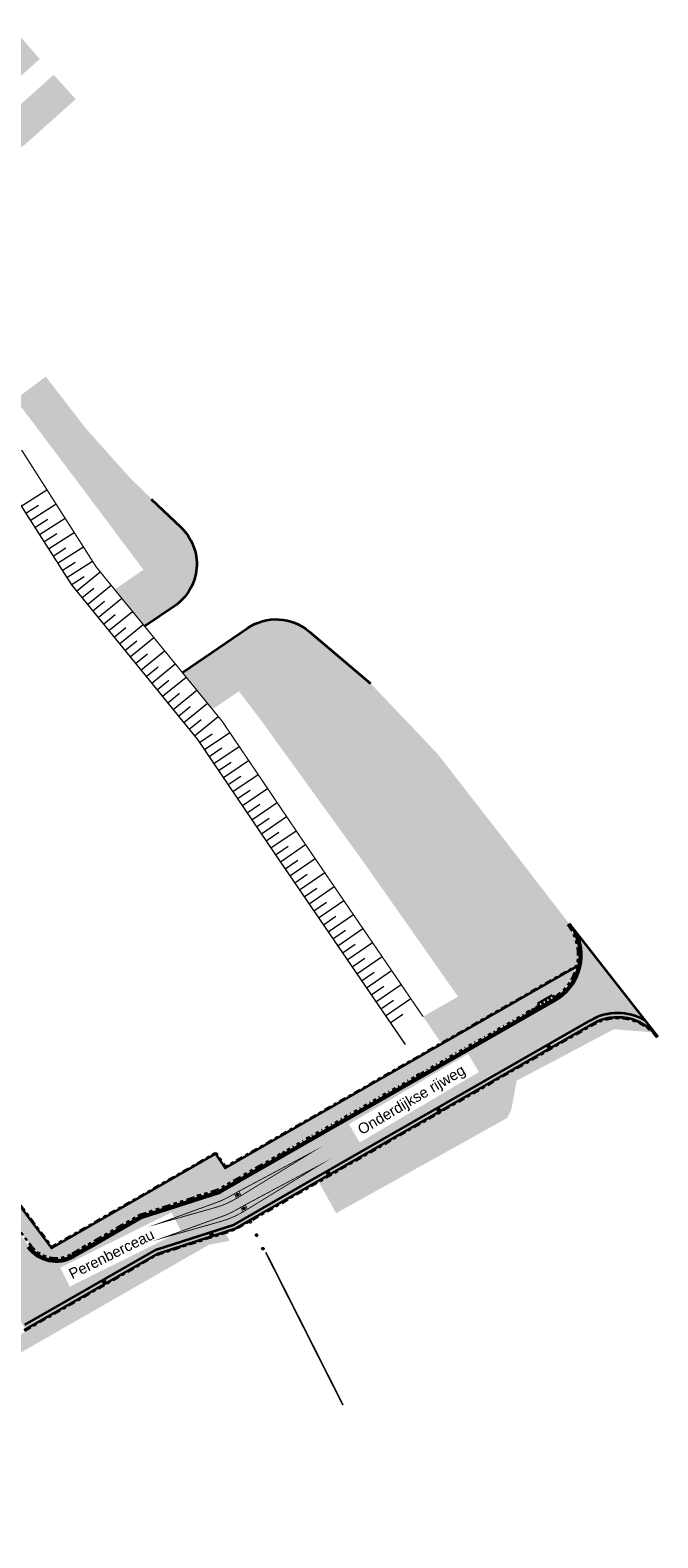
# Model space of a CAD drawing. Header units: metres. Extents: x 104013 to 108981, y 427946 to 428479.
# Tile 35 of 256: x 104659 to 104734, y 428301 to 428479. Entities that reach past the tile are written whole.
import ezdxf

# ---------------------------------------------------------------- set-up
doc = ezdxf.new("R2010")
doc.units = ezdxf.units.M
for name, pattern in [('DASHED2', [0.375, 0.25, -0.125]), ('VH-GELEIDEBAND', [6, 2, -2, 0, -2]), ('VH-OPSLUITBAND', [10, 4, -2, 2, -2]), ('VH-TROTTOIRBAND', [15, 5, -2, 2, -2, 2, -2]), ('VW-1-1_STREEP', [2, 1, -1]), ('VW-30-270_STREEP', [3, 0.3, -2.7])]:
    doc.linetypes.add(name, pattern=pattern)
for name, color, linetype, true_color in [('_ERFTOEGANGSWEG', 2, 'Continuous', 0xffff00), ('_GEBIEDSONTSLUITINGSWEG', 1, 'Continuous', 0xff0000), ('N-WE-VH-VERHARDING-AP_GROEN1', 7, 'Continuous', 0xdbffb8), ('N-WE-VH-VERHARDING-AP_RIJBAAN-ELEMENT', 7, 'Continuous', 0x7f4f3f), ('N-WE-VH-VERHARDING-AP_VOETPAD (TEGELS)', 7, 'Continuous', 0xdbdbdb)]:
    doc.layers.add(name, color=color, linetype=linetype, true_color=true_color)
for name, color, linetype, lineweight in [('B-WE-OG-BEBOUWING_STRAATNAAM-T35', 50, 'Continuous', 35), ('N-WE-FC-DAMWAND_HOUT-GD', 40, 'Continuous', 15), ('N-WE-GW-TALUDARCERING_KORT-G', 252, 'Continuous', 18), ('N-WE-GW-TALUDARCERING_LANG-G', 252, 'Continuous', 18), ('N-WE-GW-WATERGANG-G', 90, 'Continuous', 18), ('N-WE-RI-HWA_KOLK_TROTTOIRKOLK-S', 150, 'Continuous', 25), ('N-WE-VH-GOOT-G', 170, 'Continuous', 35), ('N-WE-VH-KANTOPSLUITING_GELEIDEBAND-G', 20, 'VH-GELEIDEBAND', 35), ('N-WE-VH-KANTOPSLUITING_INRITBAND-G', 210, 'Continuous', 35), ('N-WE-VH-KANTOPSLUITING_OPSLUITBAND-G', 150, 'VH-OPSLUITBAND', 35), ('N-WE-VH-KANTOPSLUITING_TROTTOIRBAND-G', 210, 'VH-TROTTOIRBAND', 35), ('N-WE-VH-VERHARDING-G', 7, 'Continuous', 35), ('N-WE-VW-MARKERING_LANGS_STREEP_11_010-G', 7, 'VW-1-1_STREEP', 13), ('N-WE-VW-MARKERING_PUNTSTUK-V', 7, 'Continuous', 18)]:
    doc.layers.add(name, color=color, linetype=linetype, lineweight=lineweight)
doc.layers.add('N-WE-RI-HWA_KOLK_STRAATKOLK-S', color=10, linetype='Continuous')
doc.styles.add('NLCS-ISO-M500-T25', font='NLCS-ISO.ttf', dxfattribs={"height": 1.25})

# ---------------------------------------------------------------- blocks, each defined once
blk = doc.blocks.new('Trottoirkolk')
h = blk.add_hatch(color=256)
h.paths.add_polyline_path([(-0.02059036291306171, 0.1806648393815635), (0.003681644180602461, 0.1887333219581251), (0.2107676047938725, 0.02402117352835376), (0.02402117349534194, -0.2107676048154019)])
h.paths.add_polyline_path([(-0.02402117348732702, 0.2107676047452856), (0.003681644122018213, 0.1887333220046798), (-0.02059036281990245, 0.1806648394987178)])
blk.add_lwpolyline([(0.02402117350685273, -0.2107676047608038), (-0.2107676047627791, -0.02402117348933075), (-0.02402117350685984, 0.2107676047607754), (0.2107676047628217, 0.02402117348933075)], close=True)
blk.add_lwpolyline([(0.02402117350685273, -0.2107676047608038), (-0.02402117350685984, 0.2107676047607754)])
blk = doc.blocks.new('Straatkolk')
h = blk.add_hatch(color=256)
h.paths.add_polyline_path([(0.1806648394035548, 0.02059036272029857), (0.1830647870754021, 0.04605545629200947), (-0.02402117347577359, 0.2107676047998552), (-0.210767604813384, -0.02402117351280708)])
h.paths.add_polyline_path([(0.210767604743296, 0.02402117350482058), (0.1830647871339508, 0.04605545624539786), (0.1806648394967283, 0.02059036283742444)])
blk.add_lwpolyline([(-0.2107676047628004, -0.02402117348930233), (0.02402117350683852, -0.2107676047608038), (0.2107676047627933, 0.02402117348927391), (-0.02402117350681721, 0.2107676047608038)], close=True)
blk.add_lwpolyline([(-0.2107676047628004, -0.02402117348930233), (0.2107676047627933, 0.02402117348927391)])
blk = doc.blocks.new('*U2911')
at = {"layer": 'N-WE-VH-KANTOPSLUITING_INRITBAND-G', "flags": 128}
blk.add_lwpolyline([(0.001496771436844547, 2.734610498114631e-12), (-0.0009974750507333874, 0.4999253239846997)], dxfattribs=at)
blk = doc.blocks.new('*U2912')
at = {"layer": 'N-WE-VH-VERHARDING-G', "color": 0, "linetype": 'ByBlock', "lineweight": -2, "transparency": 16777216, "rotation": 209.8280889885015}
for p in [(104720.2089680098, 428364.3204436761), (104720.6427288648, 428364.5691433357), (104721.0764897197, 428364.8178429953), (104719.3414462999, 428363.8230443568), (104719.7752071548, 428364.0717440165)]:
    blk.add_blockref('*U2911', p, dxfattribs=at)

msp = doc.modelspace()

# ---------------------------------------------------------------- hatches: boundary and pattern name
at = {"layer": '_ERFTOEGANGSWEG'}
h = msp.add_hatch(color=256, dxfattribs=at)
h.dxf.hatch_style = 1
edge = h.paths.add_edge_path()
edge.add_arc((104728.7831259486, 428356.1937474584), 6.015114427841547, 119.3070607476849, 120.3491172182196)
edge.add_line((104725.7438835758, 428361.3845669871), (104725.8387880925, 428361.4389811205))
h = msp.add_hatch(color=256, dxfattribs=at)
h.dxf.hatch_style = 1
edge = h.paths.add_edge_path()
edge.add_line((104685.3754715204, 428338.2390705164), (104683.3405403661, 428342.6053320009))
edge.add_line((104683.3405403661, 428342.6053320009), (104681.8165428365, 428341.7315379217))
edge.add_line((104681.8165428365, 428341.7315379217), (104672.6158925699, 428338.7617019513))
edge.add_line((104672.6158925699, 428338.7617019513), (104666.3301864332, 428335.1577506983))
edge.add_line((104666.3301864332, 428335.1577506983), (104664.5285121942, 428334.1247488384))
edge.add_arc((104662.5389149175, 428337.5948356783), 3.999999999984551, 216.9927478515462, 299.82808898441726, ccw=False)
edge.add_line((104659.3440682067, 428335.1879799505), (104651.9459800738, 428345.0081603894))
edge.add_line((104651.9459800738, 428345.0081603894), (104650.8816889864, 428346.4208943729))
edge.add_line((104650.8816889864, 428346.4208943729), (104648.0741606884, 428350.1475915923))
edge.add_arc((104651.2690073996, 428352.5544473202), 4.000000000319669, 175.2963215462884, 216.9927478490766, ccw=False)
edge.add_arc((104635.3727250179, 428353.8623870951), 11.95000000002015, 292.3946553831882, 355.29632154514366, ccw=False)
edge.add_arc((104645.3213599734, 428272.9472801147), 70.07441275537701, 91.76495413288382, 94.41626500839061, ccw=False)
edge.add_arc((104643.3479071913, 428336.9912950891), 6.000000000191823, 35.45031722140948, 91.76495413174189, ccw=False)
edge.add_line((104648.2356197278, 428340.4712758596), (104648.5215546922, 428340.0696736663))
edge.add_line((104648.5215546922, 428340.0696736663), (104658.9648718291, 428325.4017960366))
edge.add_line((104658.9648718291, 428325.4017960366), (104674.5679939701, 428334.3479494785))
edge.add_line((104674.5679939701, 428334.3479494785), (104683.7686442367, 428337.3177854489))
edge.add_line((104683.7686442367, 428337.3177854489), (104685.3754715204, 428338.2390705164))
at = {"layer": '_GEBIEDSONTSLUITINGSWEG'}
h = msp.add_hatch(color=256, dxfattribs=at)
h.dxf.hatch_style = 1
h.paths.add_polyline_path([(104387.8218039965, 428306.5611132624), (104394.0898841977, 428311.0651109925), (104397.4196962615, 428313.312106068), (104399.9446907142, 428314.9533676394), (104403.9162417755, 428317.4295854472), (104409.1364838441, 428320.4964931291), (104412.0815468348, 428322.1363460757), (104417.7432308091, 428325.1134497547), (104419.4844072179, 428325.9840085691), (104420.711413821, 428326.5850774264), (104422.1624419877, 428327.2827976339), (104424.0546477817, 428328.1716000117), (104426.2725626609, 428329.1834769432), (104427.7049234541, 428329.8200352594), (104429.1019004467, 428330.4282269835), (104432.6428661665, 428331.9147234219), (104435.1122924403, 428332.9053732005), (104439.0316314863, 428334.4016642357), (104443.0790943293, 428335.8509925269), (104448.2249822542, 428337.5563666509), (104452.348061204, 428338.814378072), (104455.2978117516, 428339.6563481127), (104459.1140615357, 428340.6383968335), (104464.5945282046, 428341.9729853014), (104469.492769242, 428343.1657917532), (104475.3163562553, 428344.5839359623), (104480.3285592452, 428345.8676811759), (104486.0945802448, 428347.5300370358), (104491.0058683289, 428349.0988125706), (104497.1245408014, 428351.2557158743), (104503.2812745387, 428353.6602713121), (104508.8069386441, 428356.0262281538), (104511.6886479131, 428357.340868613), (104516.7260773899, 428359.7765826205), (104522.135197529, 428362.5943310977), (104526.3703800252, 428364.9533532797), (104529.5879851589, 428366.8390899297), (104532.9582303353, 428368.9041649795), (104537.5151835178, 428371.8487726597), (104543.1787156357, 428375.7662037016), (104546.0392938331, 428377.8596636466), (104550.0766772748, 428380.9532757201), (104553.9294492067, 428384.0653916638), (104556.8610387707, 428386.5442184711), (104563.9930823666, 428392.8537454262), (104570.2962057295, 428398.4516460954), (104575.8535798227, 428403.3872353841), (104580.2179187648, 428407.2632718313), (104584.2576047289, 428410.8509789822), (104593.729583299, 428419.263188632), (104601.696262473, 428426.3385187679), (104605.8544683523, 428430.0314852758), (104610.0598812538, 428433.7663770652), (104614.0758012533, 428437.3329772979), (104623.9707629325, 428446.1208447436), (104628.8370733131, 428450.442689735), (104634.1898977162, 428455.1966153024), (104637.7490327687, 428458.3575378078), (104640.293, 428460.726), (104645.4574819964, 428465.8726290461), (104652.067914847, 428472.6942659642), (104653.8413468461, 428474.5243593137), (104655.312, 428476.042), (104657.0842806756, 428478.0615405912), (104657.663, 428478.721), (104660.605, 428475.31), (104653.975, 428469.354), (104653.8463264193, 428469.216503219), (104653.7265324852, 428469.016443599), (104653.6573450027, 428468.7972609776), (104653.6428722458, 428468.5287203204), (104653.6892229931, 428468.2999422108), (104653.8091073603, 428468.0551883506), (104654.2897979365, 428467.5217258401), (104654.4824683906, 428467.386282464), (104654.7550632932, 428467.2865590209), (104655.0658169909, 428467.270773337), (104655.3437891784, 428467.3409850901), (104655.5549322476, 428467.4593424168), (104656.1520872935, 428467.9884571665), (104662.2620118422, 428473.4601875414), (104664.853, 428470.567), (104658.862, 428465.218), (104656.922, 428463.737), (104654.5730308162, 428461.9672609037), (104651.6995, 428459.9385), (104649.9077904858, 428458.6735230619), (104647.4636383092, 428456.9297768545), (104645.0300077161, 428455.0596340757), (104643.2339456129, 428453.5741565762), (104642.3683007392, 428452.82347738), (104638.9508911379, 428449.7698927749), (104633.7298219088, 428445.1365152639), (104629.3982897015, 428441.2925470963), (104623.5836981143, 428436.132455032), (104617.658811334, 428430.8744827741), (104614.3040721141, 428427.8973582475), (104609.4841390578, 428423.6199643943), (104604.8931753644, 428419.5457667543), (104601.216, 428416.2825), (104595.2927347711, 428411.0259667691), (104590.5041520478, 428406.7763944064), (104585.5232254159, 428402.3561286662), (104580.1284781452, 428397.5686225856), (104575.8985710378, 428393.8148404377), (104571.4979104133, 428389.9095250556), (104568.6373881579, 428387.370987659), (104564.0163307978, 428383.2700837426), (104561.42, 428380.966), (104560.0721228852, 428379.815521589), (104557.807012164, 428377.9265132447), (104554.236434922, 428375.0576372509), (104549.0705202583, 428371.1302612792), (104544.758133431, 428368.0422008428), (104541.1319006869, 428365.5722368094), (104537.524854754, 428363.2250153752), (104535.0371153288, 428361.6675940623), (104532.3046703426, 428360.0129624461), (104529.8477092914, 428358.5738919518), (104527.289606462, 428357.1233891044), (104524.7206978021, 428355.7146783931), (104520.0185259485, 428353.2569271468), (104513.6191899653, 428350.1535937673), (104510.0958595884, 428348.5593287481), (104507.6493597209, 428347.4986628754), (104504.8164238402, 428346.3169694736), (104502.1308318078, 428345.2420278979), (104500, 428344.42), (104495.541604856, 428342.7867205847), (104489.2559279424, 428340.6787436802), (104485.189081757, 428339.4332094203), (104482.8119476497, 428338.7473678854), (104480.6081914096, 428338.1390032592), (104476.260051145, 428337.0151967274), (104472.3623715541, 428336.0930066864), (104468.3717146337, 428335.2310628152), (104463.505, 428334.291), (104461.4683805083, 428333.7950893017), (104451.3283652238, 428330.9729196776), (104442.9028313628, 428328.1660385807), (104434.7862719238, 428325.0461369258), (104427.9736990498, 428322.0964338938), (104423.960560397, 428320.2108682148), (104418.2531688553, 428317.3317887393), (104411.5428193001, 428313.6353738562), (104408.0129814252, 428311.5487612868), (104404.2878624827, 428309.2350768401), (104399.1486678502, 428305.8458219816), (104396.045366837, 428303.6829177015), (104393.4678637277, 428301.8167076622), (104392.0767157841, 428300.7756684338)])
at = {"layer": 'N-WE-VH-VERHARDING-AP_GROEN1'}
h = msp.add_hatch(color=256, dxfattribs=at)
h.dxf.hatch_style = 1
edge = h.paths.add_edge_path()
edge.add_line((104673.0241044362, 428408.3762172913), (104669.4360498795, 428412.7073714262))
edge.add_line((104669.4360498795, 428412.7073714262), (104672.8399602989, 428415.0301128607))
edge.add_line((104672.8399602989, 428415.0301128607), (104666.8129907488, 428423.0837788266))
edge.add_line((104666.8129907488, 428423.0837788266), (104657.75, 428435.152))
edge.add_line((104657.75, 428435.152), (104661.3183541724, 428437.8317620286))
edge.add_line((104661.3183541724, 428437.8317620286), (104666.0376492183, 428431.7301144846))
edge.add_line((104666.0376492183, 428431.7301144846), (104671.2477530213, 428425.8860236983))
edge.add_line((104671.2477530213, 428425.8860236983), (104677.3008103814, 428420.014245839))
edge.add_arc((104673.1231483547, 428415.7076067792), 6.00000000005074, -55.691372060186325, 45.870934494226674, ccw=False)
edge.add_line((104676.5050510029, 428410.7515262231), (104673.0241044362, 428408.3762172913))
h = msp.add_hatch(color=256, dxfattribs=at)
h.dxf.hatch_style = 1
edge = h.paths.add_edge_path()
edge.add_line((104714.0769739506, 428362.6489585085), (104707.967, 428359.146))
edge.add_line((104707.967, 428359.146), (104705.8182459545, 428362.2940559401))
edge.add_line((104705.8182459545, 428362.2940559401), (104709.938123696, 428364.6562151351))
edge.add_line((104709.938123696, 428364.6562151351), (104698.904145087, 428380.3833608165))
edge.add_line((104698.904145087, 428380.3833608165), (104686.6642802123, 428397.3219689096))
edge.add_line((104686.6642802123, 428397.3219689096), (104684.1029461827, 428400.6943633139))
edge.add_line((104684.1029461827, 428400.6943633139), (104680.9817678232, 428398.5532513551))
edge.add_line((104680.9817678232, 428398.5532513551), (104677.4295720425, 428402.9079572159))
edge.add_line((104677.4295720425, 428402.9079572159), (104680.1515912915, 428404.7653935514))
edge.add_line((104680.1515912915, 428404.7653935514), (104685.1075698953, 428408.1472266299))
edge.add_arc((104688.4918002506, 428403.1877348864), 6.004129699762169, 51.44460643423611, 124.30862794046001, ccw=False)
edge.add_line((104692.234, 428407.883), (104699.9171077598, 428401.3210588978))
edge.add_line((104699.9171077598, 428401.3210588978), (104707.5016903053, 428393.3322654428))
edge.add_line((104707.5016903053, 428393.3322654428), (104715.0920564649, 428383.5775519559))
edge.add_line((104715.0920564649, 428383.5775519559), (104723.0398209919, 428373.2738162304))
edge.add_line((104723.0398209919, 428373.2738162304), (104722.8823499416, 428373.1505163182))
edge.add_arc((104718.3156894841, 428369.5748188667), 5.799999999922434, -12.425547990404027, 38.06096201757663, ccw=False)
edge.add_line((104723.9798327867, 428368.3268282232), (104714.0769739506, 428362.6489585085))
h = msp.add_hatch(color=256, dxfattribs=at)
h.dxf.hatch_style = 1
h.paths.add_polyline_path([(104714.471, 428349.617), (104715.7356806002, 428350.3292905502), (104716.221, 428351.314), (104716.855, 428354.722), (104728.313, 428360.805), (104732.8927610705, 428360.440494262, 0.3346497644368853), (104725.8460763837, 428361.32788902), (104693.5108301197, 428342.7882613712), (104695.5684901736, 428339.0925151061), (104704.7407529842, 428344.1992688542), (104709.854, 428347.046)])
h = msp.add_hatch(color=256, dxfattribs=at)
h.dxf.hatch_style = 1
h.paths.add_polyline_path([(104654.6429265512, 428322.2478780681), (104655.3958102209, 428320.9347622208), (104662.2264256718, 428324.8511408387), (104672.5273610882, 428330.7572503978), (104680.5835557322, 428335.3763229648), (104682.989, 428335.838), (104682.5138152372, 428336.8076644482), (104674.6086627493, 428334.2559963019), (104658.8488088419, 428325.2199796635), (104658.9126779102, 428325.1302740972)])
at = {"layer": 'N-WE-VH-VERHARDING-AP_RIJBAAN-ELEMENT'}
h = msp.add_hatch(color=256, dxfattribs=at)
h.dxf.hatch_style = 1
edge = h.paths.add_edge_path()
edge.add_line((104733.3310233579, 428360.130526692), (104723.1644048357, 428373.1147054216))
edge.add_arc((104718.3111630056, 428369.5781187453), 6.0051146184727, -60.15010505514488, 36.081049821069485, ccw=False)
edge.add_line((104721.3000853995, 428364.3696886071), (104709.0934784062, 428357.3709496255))
edge.add_line((104709.0934784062, 428357.3709496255), (104711.4809951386, 428353.2068454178))
edge.add_line((104711.4809951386, 428353.2068454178), (104725.8387880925, 428361.4389811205))
edge.add_arc((104728.7831259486, 428356.1937474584), 6.015114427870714, 40.880322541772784, 119.30706074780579, ccw=False)
h = msp.add_hatch(color=256, dxfattribs=at)
h.dxf.hatch_style = 1
edge = h.paths.add_edge_path()
edge.add_arc((104643.3479071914, 428336.9912950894), 5.999999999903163, 35.45031721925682, 91.764954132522, ccw=False)
edge.add_line((104648.2356197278, 428340.4712758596), (104658.9648718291, 428325.4017960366))
edge.add_line((104658.9648718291, 428325.4017960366), (104674.5878956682, 428334.3543734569))
edge.add_line((104674.5878956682, 428334.3543734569), (104683.7885459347, 428337.3242094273))
edge.add_line((104683.7885459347, 428337.3242094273), (104691.8115980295, 428341.9292662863))
edge.add_line((104691.8115980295, 428341.9292662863), (104711.4809951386, 428353.2068454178))
edge.add_line((104711.4809951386, 428353.2068454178), (104709.0934784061, 428357.3709496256))
edge.add_line((104709.0934784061, 428357.3709496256), (104689.424081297, 428346.0933704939))
edge.add_line((104689.424081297, 428346.0933704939), (104681.8364445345, 428341.7379619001))
edge.add_line((104681.8364445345, 428341.7379619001), (104672.6158925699, 428338.7617019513))
edge.add_line((104672.6158925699, 428338.7617019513), (104664.5285121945, 428334.1247488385))
edge.add_arc((104662.5389149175, 428337.5948356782), 3.999999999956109, 216.9927478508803, 299.82808898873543, ccw=False)
edge.add_line((104659.3440682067, 428335.1879799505), (104651.9459800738, 428345.0081603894))
edge.add_line((104651.9459800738, 428345.0081603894), (104648.0741606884, 428350.1475915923))
edge.add_arc((104651.2690073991, 428352.5544473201), 3.999999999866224, 175.2963215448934, 216.9927478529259, ccw=False)
edge.add_arc((104635.3727250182, 428353.8623870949), 11.94999999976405, 355.2963215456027, 372.9025499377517)
edge.add_arc((104632.1073083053, 428353.1143538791), 15.29999999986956, 12.90254993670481, 90.16294489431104)
edge.add_arc((104632.1073083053, 428353.114353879), 15.29999999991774, 90.16294489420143, 112.7154168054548)
edge.add_arc((104632.1073083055, 428353.1143538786), 15.30000000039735, 112.7154168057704, 153.9919368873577)
edge.add_arc((104515.721469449, 428409.8997966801), 114.2000000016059, 329.6743297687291, 333.9919368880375, ccw=False)
edge.add_arc((104515.7214694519, 428409.8997966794), 114.1999999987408, 322.47384068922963, 329.67432976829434, ccw=False)
edge.add_arc((104562.5129132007, 428373.9615052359), 55.19999999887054, 308.843003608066, 322.47384068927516, ccw=False)
edge.add_arc((104456.5180447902, 428505.5901034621), 224.1999999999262, 298.0967354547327, 308.84300360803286, ccw=False)
edge.add_line((104562.1076398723, 428307.8112435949), (104564.6743806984, 428303.0035059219))
edge.add_arc((104456.51804479, 428505.590103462), 229.6500000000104, 298.0967354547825, 308.8430036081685)
edge.add_arc((104562.512913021, 428373.9615054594), 60.65000028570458, 308.8430036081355, 310.3267849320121)
edge.add_arc((104634.1196452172, 428289.6057204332), 49.99999999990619, 123.91825888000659, 130.3267849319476, ccw=False)
edge.add_arc((104645.3213599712, 428272.9472801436), 70.07441272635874, 107.3237253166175, 123.91825888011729, ccw=False)
edge.add_arc((104645.3213599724, 428272.9472801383), 70.07441273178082, 91.76495413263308, 107.32372531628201, ccw=False)
edge = h.paths.add_edge_path(flags=16)
edge.add_arc((104591.0306519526, 428363.8679483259), 31.94899293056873, 323.4165609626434, 332.7399005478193)
edge.add_arc((104515.7214694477, 428409.8997966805), 120.1500000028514, 329.6743297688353, 333.9919368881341)
edge.add_arc((104632.1073083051, 428353.1143538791), 9.349999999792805, 112.71541680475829, 153.991936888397, ccw=False)
edge.add_arc((104632.1073083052, 428353.1143538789), 9.349999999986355, 90.16294489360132, 112.71541680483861, ccw=False)
edge.add_arc((104632.1073083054, 428353.114353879), 9.349999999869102, 13.909704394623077, 90.16294489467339, ccw=False)
edge.add_line((104641.1831268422, 428355.3620233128), (104641.1967796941, 428355.3047418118))
edge.add_arc((104635.3727250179, 428353.8623870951), 6.000000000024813, -82.99057651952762, 13.909704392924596, ccw=False)
edge.add_arc((104645.3213599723, 428272.9472801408), 75.52441272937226, 97.00942348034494, 107.3237253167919)
edge.add_arc((104645.3213599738, 428272.9472801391), 75.52441273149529, 107.323725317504, 111.328464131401)
edge.add_arc((104617.4883564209, 428344.2305857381), 0.999999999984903, 143.4165609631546, 291.32846413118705, ccw=False)
at = {"layer": 'N-WE-VH-VERHARDING-AP_VOETPAD (TEGELS)'}
h = msp.add_hatch(color=256, dxfattribs=at)
h.dxf.hatch_style = 1
edge = h.paths.add_edge_path()
edge.add_line((104723.9488779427, 428368.1938091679), (104708.0986797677, 428359.1059930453))
edge.add_line((104708.0986797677, 428359.1059930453), (104708.9939985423, 428357.5444539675))
edge.add_line((104708.9939985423, 428357.5444539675), (104719.4906370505, 428363.5628379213))
edge.add_line((104719.4906370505, 428363.5628379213), (104719.3401478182, 428363.8222998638))
edge.add_line((104719.3401478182, 428363.8222998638), (104719.7739086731, 428364.0709995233))
edge.add_line((104719.7739086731, 428364.0709995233), (104720.6414303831, 428364.5683988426))
edge.add_line((104720.6414303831, 428364.5683988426), (104721.075191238, 428364.8170985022))
edge.add_line((104721.075191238, 428364.8170985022), (104721.2256732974, 428364.5576489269))
edge.add_arc((104718.3156894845, 428369.5748188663), 5.799999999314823, 300.1139489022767, 346.225270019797)
h = msp.add_hatch(color=256, dxfattribs=at)
h.dxf.hatch_style = 1
h.paths.add_polyline_path([(104681.7551069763, 428341.9218682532), (104708.9939985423, 428357.5444539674), (104708.0986797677, 428359.1059930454), (104688.4292826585, 428347.8284139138), (104682.4928112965, 428344.4246987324), (104681.3574135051, 428346.0791286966), (104664.8238166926, 428336.5994814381), (104665.7191354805, 428335.0379423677), (104666.2307065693, 428335.3312550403), (104672.5544567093, 428338.9520322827)])
h = msp.add_hatch(color=256, dxfattribs=at)
h.dxf.hatch_style = 1
edge = h.paths.add_edge_path()
edge.add_arc((104662.5389149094, 428337.5948356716), 3.799999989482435, 216.9927478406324, 221.0512004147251, ccw=False)
edge.add_line((104659.503810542, 428335.3083227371), (104655.7160060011, 428340.3362331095))
edge.add_line((104655.7160060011, 428340.3362331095), (104657.1536870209, 428341.4193181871))
edge.add_line((104657.1536870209, 428341.4193181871), (104662.0031157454, 428334.9822138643))
edge.add_line((104662.0031157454, 428334.9822138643), (104660.9011581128, 428334.1658777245))
edge.add_arc((104662.5389149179, 428337.5948356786), 3.800000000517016, 221.0512004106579, 244.4696823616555, ccw=False)
edge = h.paths.add_edge_path()
edge.add_line((104649.2122356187, 428348.9693012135), (104652.1057224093, 428345.1285031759))
edge.add_line((104652.1057224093, 428345.1285031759), (104653.5434034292, 428346.2115882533))
edge.add_line((104653.5434034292, 428346.2115882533), (104651.1469665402, 428349.3926050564))
edge.add_arc((104632.1073083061, 428353.114353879), 19.39999999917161, 348.9396570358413, 367.9004580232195)
edge.add_line((104651.3231705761, 428355.780931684), (104649.5357261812, 428355.5659350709))
edge.add_arc((104632.1073083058, 428353.1143538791), 17.59999999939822, -13.621944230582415, 8.007017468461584, ccw=False)
h = msp.add_hatch(color=256, dxfattribs=at)
h.dxf.hatch_style = 1
edge = h.paths.add_edge_path()
edge.add_line((104664.8238166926, 428336.5994814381), (104662.0031157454, 428334.9822138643))
edge.add_line((104662.0031157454, 428334.9822138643), (104660.9011581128, 428334.1658777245))
edge.add_arc((104662.5389149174, 428337.5948356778), 3.799999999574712, 244.4696823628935, 299.8280889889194)
edge.add_line((104664.4290323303, 428334.2982531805), (104665.7191354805, 428335.0379423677))
edge.add_line((104665.7191354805, 428335.0379423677), (104664.8238166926, 428336.5994814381))
at = {"layer": 'N-WE-VW-MARKERING_PUNTSTUK-V', "linetype": 'VW-30-270_STREEP'}
h = msp.add_hatch(color=256, dxfattribs=at)
h.dxf.hatch_style = 1
h.paths.add_polyline_path([(104684.1011594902, 428341.683478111), (104683.574943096, 428341.3922116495), (104683.6914074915, 428341.1423191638), (104683.8293094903, 428340.8464289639), (104684.3478442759, 428341.1541775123), (104684.2352441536, 428341.3957785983)])
h.paths.add_polyline_path([(104684.0383258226, 428341.269048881, -1), (104683.8883258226, 428341.269048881, -1)], flags=16)
h.paths.add_polyline_path([(104684.982209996, 428339.7930471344), (104684.8480921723, 428340.0808177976), (104684.3219324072, 428339.7894298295), (104684.4383733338, 428339.5395876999), (104684.5762988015, 428339.2436471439), (104685.0944388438, 428339.5522426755)])
h.paths.add_polyline_path([(104684.7852916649, 428339.6663174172, -1), (104684.6352916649, 428339.6663174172, -1)], flags=16)

# ---------------------------------------------------------------- linework, layer by layer
at = {"layer": 'N-WE-FC-DAMWAND_HOUT-GD', "color": 251, "linetype": 'DASHED2', "ltscale": 2, "const_width": 0.15}
msp.add_lwpolyline([(104658.4696524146, 428429.1690666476), (104667.269, 428415.364), (104682.115, 428397.164), (104691.398, 428383.422), (104705.8184296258, 428362.2941612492)], dxfattribs=at)
at = {"layer": 'N-WE-GW-TALUDARCERING_KORT-G', "color": 251}
for p, q in [((104658.9573055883, 428421.7062922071), (104660.4751834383, 428422.6737873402)), ((104660.0323001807, 428420.0197612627), (104661.5501780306, 428420.9872563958)), ((104661.107294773, 428418.3332303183), (104662.625172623, 428419.3007254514)), ((104662.1822893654, 428416.6466993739), (104663.7001672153, 428417.614194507)), ((104663.2572839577, 428414.9601684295), (104664.7751618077, 428415.9276635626)), ((104664.33227855, 428413.2736374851), (104665.8592703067, 428414.2469418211)), ((104665.5939838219, 428411.7220591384), (104666.9887922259, 428412.8598242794)), ((104666.8581673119, 428410.1722720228), (104668.2529757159, 428411.3100371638)), ((104668.1223508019, 428408.6224849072), (104669.5171592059, 428409.7602500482)), ((104669.3865342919, 428407.0726977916), (104670.7813426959, 428408.2104629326)), ((104670.6507177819, 428405.5229106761), (104672.0455261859, 428406.6606758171)), ((104671.9149012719, 428403.9731235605), (104673.3097096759, 428405.1108887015)), ((104673.1790847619, 428402.4233364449), (104674.5738931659, 428403.5611015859)), ((104674.4432682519, 428400.8735493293), (104675.8380766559, 428402.0113144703)), ((104675.7074517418, 428399.3237622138), (104677.1022601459, 428400.4615273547)), ((104676.9716352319, 428397.7739750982), (104678.3664436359, 428398.9117402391)), ((104678.2358187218, 428396.2241879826), (104679.6306271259, 428397.3619531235)), ((104679.468279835, 428394.6508226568), (104680.9598474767, 428395.6584068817)), ((104680.5878178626, 428392.9935252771), (104682.0793855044, 428394.001109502)), ((104681.7073558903, 428391.3362278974), (104683.198923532, 428392.3438121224)), ((104682.8268939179, 428389.6789305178), (104684.3184615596, 428390.6865147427)), ((104683.9464319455, 428388.0216331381), (104685.4379995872, 428389.029217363)), ((104685.0659699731, 428386.3643357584), (104686.5575376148, 428387.3719199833)), ((104686.1855080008, 428384.7070383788), (104687.6770756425, 428385.7146226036)), ((104687.3050460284, 428383.0497409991), (104688.7966136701, 428384.0573252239)), ((104688.4246186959, 428381.3924671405), (104689.9113336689, 428382.4071979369)), ((104689.5520973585, 428379.740561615), (104691.0388123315, 428380.7552924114)), ((104690.6795760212, 428378.0886560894), (104692.1662909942, 428379.1033868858)), ((104691.8070546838, 428376.4367505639), (104693.2937696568, 428377.4514813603)), ((104692.9345333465, 428374.7848450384), (104694.4212483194, 428375.7995758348)), ((104694.0620120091, 428373.1329395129), (104695.5487269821, 428374.1476703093)), ((104695.1894906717, 428371.4810339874), (104696.6762056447, 428372.4957647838)), ((104696.3169693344, 428369.8291284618), (104697.8036843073, 428370.8438592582)), ((104697.444447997, 428368.1772229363), (104698.93116297, 428369.1919537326)), ((104698.5719266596, 428366.5253174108), (104700.0586416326, 428367.5400482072)), ((104699.6994053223, 428364.8734118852), (104701.1861202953, 428365.8881426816)), ((104700.8268839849, 428363.2215063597), (104702.3135989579, 428364.2362371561)), ((104701.9543626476, 428361.5696008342), (104703.4410776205, 428362.5843316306))]:
    msp.add_line(p, q, dxfattribs=at)
at = {"layer": 'N-WE-GW-TALUDARCERING_LANG-G', "color": 251}
for p, q in [((104658.4198082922, 428422.5495576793), (104661.4555639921, 428424.4845479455)), ((104659.4948028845, 428420.8630267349), (104662.5305585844, 428422.7980170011)), ((104660.5697974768, 428419.1764957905), (104663.6055531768, 428421.1114860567)), ((104661.6447920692, 428417.4899648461), (104664.6805477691, 428419.4249551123)), ((104662.7197866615, 428415.8034339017), (104665.7555423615, 428417.7384241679)), ((104663.7947812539, 428414.1169029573), (104666.8305369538, 428416.0518932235)), ((104664.9618920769, 428412.4969526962), (104667.751508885, 428414.7724829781)), ((104666.2260755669, 428410.9471655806), (104669.015692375, 428413.2226958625)), ((104667.4902590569, 428409.397378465), (104670.279875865, 428411.6729087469)), ((104668.7544425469, 428407.8475913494), (104671.544059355, 428410.1231216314)), ((104670.0186260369, 428406.2978042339), (104672.808242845, 428408.5733345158)), ((104671.2828095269, 428404.7480171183), (104674.072426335, 428407.0235474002)), ((104672.5469930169, 428403.1982300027), (104675.336609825, 428405.4737602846)), ((104673.8111765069, 428401.6484428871), (104676.600793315, 428403.9239731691)), ((104675.0753599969, 428400.0986557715), (104677.864976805, 428402.3741860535)), ((104676.3395434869, 428398.5488686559), (104679.129160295, 428400.8243989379)), ((104677.6037269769, 428396.9990815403), (104680.393343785, 428399.2746118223)), ((104678.8679104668, 428395.4492944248), (104681.6575272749, 428397.7248247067)), ((104680.0280488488, 428393.822173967), (104683.0111841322, 428395.8373424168)), ((104681.1475868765, 428392.1648765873), (104684.1307221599, 428394.1800450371)), ((104682.2671249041, 428390.5075792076), (104685.2502601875, 428392.5227476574)), ((104683.3866629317, 428388.8502818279), (104686.3697982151, 428390.8654502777)), ((104684.5062009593, 428387.1929844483), (104687.4893362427, 428389.2081528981)), ((104685.6257389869, 428385.5356870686), (104688.6088742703, 428387.5508555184)), ((104686.7452770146, 428383.8783896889), (104689.728412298, 428385.8935581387)), ((104687.8648150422, 428382.2210923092), (104690.8479503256, 428384.236260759)), ((104688.9883580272, 428380.5665143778), (104691.9617879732, 428382.5959759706)), ((104690.1158366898, 428378.9146088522), (104693.0892666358, 428380.944070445)), ((104691.2433153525, 428377.2627033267), (104694.2167452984, 428379.2921649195)), ((104692.3707940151, 428375.6107978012), (104695.3442239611, 428377.640259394)), ((104693.4982726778, 428373.9588922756), (104696.4717026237, 428375.9883538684)), ((104694.6257513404, 428372.3069867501), (104697.5991812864, 428374.3364483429)), ((104695.753230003, 428370.6550812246), (104698.726659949, 428372.6845428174)), ((104696.8807086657, 428369.003175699), (104699.8541386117, 428371.0326372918)), ((104698.0081873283, 428367.3512701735), (104700.9816172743, 428369.3807317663)), ((104699.135665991, 428365.699364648), (104702.1090959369, 428367.7288262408)), ((104700.2631446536, 428364.0474591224), (104703.2365745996, 428366.0769207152)), ((104701.3906233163, 428362.3955535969), (104704.3640532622, 428364.4250151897))]:
    msp.add_line(p, q, dxfattribs=at)
at = {"layer": 'N-WE-GW-WATERGANG-G', "color": 251, "flags": 128}
msp.add_lwpolyline([(104657.5574163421, 428423.9025418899), (104664.3463600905, 428413.251545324), (104679.2227525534, 428395.0142866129), (104688.4197002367, 428381.3996733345), (104703.7036014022, 428359.0067344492)], dxfattribs=at)
at = {"layer": 'N-WE-VH-GOOT-G', "ltscale": 0.2, "flags": 128}
for points in [[(104664.627992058, 428333.9512444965), (104666.429666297, 428334.9842463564), (104672.6972301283, 428338.5777955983), (104681.8978803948, 428341.5476315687), (104689.5235611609, 428345.9198661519), (104721.4246692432, 428364.2105777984)], [(104658.8478146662, 428325.9110349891), (104674.3646500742, 428334.8077153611), (104683.5653003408, 428337.7775513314), (104691.5628983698, 428342.3630271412), (104725.5900884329, 428361.8727419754)]]:
    msp.add_lwpolyline(points, dxfattribs=at)
at = {"layer": 'N-WE-VH-GOOT-G', "ltscale": 0.2}
for centre, radius, start, end in [((104718.315689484, 428369.5748188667), 6.2, 299.8280889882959, 23.46841141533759), ((104728.7807323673, 428356.2095109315), 6.5, 60.68082696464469, 119.8280889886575), ((104662.5389149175, 428337.5948356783), 4.200000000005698, 216.9927478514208, 299.8280889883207)]:
    msp.add_arc(centre, radius, start, end, dxfattribs=at)
at = {"layer": 'N-WE-VH-KANTOPSLUITING_GELEIDEBAND-G', "ltscale": 0.2, "flags": 128}
msp.add_lwpolyline([(104688.6732669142, 428345.8934278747), (104689.3246014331, 428346.2668748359), (104717.4924314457, 428362.4170867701), (104719.4907255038, 428363.5628219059)], dxfattribs=at)
at = {"layer": 'N-WE-VH-KANTOPSLUITING_INRITBAND-G', "flags": 128}
msp.add_lwpolyline([(104719.3414462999, 428363.8230443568), (104721.0764897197, 428364.8178429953)], dxfattribs=at)
at = {"layer": 'N-WE-VH-KANTOPSLUITING_OPSLUITBAND-G', "ltscale": 0.2, "flags": 128}
msp.add_lwpolyline([(104523.6993654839, 428331.5037177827), (104537.2702998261, 428300.9452646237, -0.00106747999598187), (104538.4204921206, 428301.4039405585, 0.07425345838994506), (104594.4995302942, 428334.2392655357, 0.05954597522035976), (104602.9597544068, 428342.8962024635, 0.03142840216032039), (104610.6701056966, 428354.359212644, 0.01884134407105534), (104614.5820275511, 428361.6650576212, -0.1820757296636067), (104624.5773002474, 428371.101821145, -0.09872258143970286), (104632.0518518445, 428372.6142750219, -0.4721223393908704), (104651.2536198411, 428349.4172259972), (104653.623274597, 428346.2717596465), (104662.029905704, 428335.1128449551), (104681.3876801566, 428346.2117531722), (104682.523077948, 428344.557323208), (104688.3795427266, 428347.9151660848), (104723.9798327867, 428368.3268282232)], format="xyb", dxfattribs=at)
msp.add_lwpolyline([(104658.8488088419, 428325.2199796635), (104674.6086627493, 428334.2559963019), (104683.8093130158, 428337.2258322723), (104691.8613379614, 428341.8425141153), (104725.8885280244, 428361.3522289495)], dxfattribs=at)
at = {"layer": 'N-WE-VH-KANTOPSLUITING_OPSLUITBAND-G', "ltscale": 0.2}
msp.add_arc((104728.7807323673, 428356.2095109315), 5.9, 38.06096201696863, 119.8280889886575, dxfattribs=at)
at = {"layer": 'N-WE-VH-KANTOPSLUITING_TROTTOIRBAND-G', "ltscale": 0.2, "flags": 128}
msp.add_lwpolyline([(104664.4290323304, 428334.2982531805), (104666.2307065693, 428335.3312550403), (104672.5345550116, 428338.9456083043), (104681.7352052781, 428341.9154442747), (104688.6732669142, 428345.8934278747)], dxfattribs=at)
msp.add_lwpolyline([(104655.7160060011, 428340.3362331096), (104659.5038105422, 428335.3083227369, 0.3780447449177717), (104664.4290323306, 428334.2982531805), (104664.6795968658, 428334.4419160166)], format="xyb", dxfattribs=at)
at = {"layer": 'N-WE-VH-KANTOPSLUITING_TROTTOIRBAND-G', "ltscale": 0.2}
msp.add_arc((104718.315689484, 428369.5748188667), 5.8, 300.1139489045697, 38.06096201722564, dxfattribs=at)
at = {"layer": 'N-WE-VH-VERHARDING-G', "ltscale": 0.2}
msp.add_line((104664.5285121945, 428334.1247488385), (104664.7502743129, 428334.2518976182), dxfattribs=at)
at = {"layer": 'N-WE-VH-VERHARDING-G', "ltscale": 0.2, "flags": 128}
for points in [[(104673.750988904, 428423.3517648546), (104677.2323882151, 428420.079579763, -0.4794723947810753), (104676.5050510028, 428410.7515262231), (104673.0241044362, 428408.3762172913)], [(104677.4295720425, 428402.9079572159), (104685.1075698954, 428408.14722663, -0.3379322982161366), (104692.3764738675, 428407.7618375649), (104699.6052289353, 428401.614369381)], [(104523.6062915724, 428331.4669156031), (104537.218051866, 428300.8165323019, -0.001150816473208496), (104538.4575279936, 428301.3110514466, 0.07425369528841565), (104594.5622491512, 428334.1613787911, 0.05954597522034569), (104603.0390619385, 428342.8352901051, 0.03142840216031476), (104610.7564226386, 428354.308721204, 0.01884134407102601), (104614.6719007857, 428361.6212078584, -0.1820757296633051), (104624.6159156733, 428371.0095777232, -0.09872258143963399), (104632.0521362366, 428372.5142754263, -0.4728221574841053), (104651.1469665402, 428349.3926050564), (104653.5434034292, 428346.2115882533), (104662.0031157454, 428334.9822138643), (104681.3574135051, 428346.0791286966), (104682.4928112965, 428344.4246987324), (104688.4292826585, 428347.8284139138), (104723.9488779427, 428368.1938091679)]]:
    msp.add_lwpolyline(points, format="xyb", dxfattribs=at)
at = {"layer": 'N-WE-VH-VERHARDING-G', "flags": 128}
for points in [[(104723.1644048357, 428373.1147054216), (104733.5048638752, 428359.9085082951)], [(104719.591011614, 428363.3897798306), (104718.6256367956, 428363.0610664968)], [(104718.6256367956, 428363.0610664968), (104718.725944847, 428362.8881230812)], [(104688.772746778, 428345.7199235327), (104689.5407886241, 428346.390827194)], [(104662.0031157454, 428334.9822138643), (104662.3332881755, 428335.1715204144)]]:
    msp.add_lwpolyline(points, dxfattribs=at)
at = {"layer": 'N-WE-VH-VERHARDING-G', "ltscale": 0.2, "flags": 128}
for points in [[(104664.5285121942, 428334.1247488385), (104666.3301864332, 428335.1577506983), (104672.6158925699, 428338.7617019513), (104681.8165428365, 428341.7315379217), (104689.424081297, 428346.0933704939), (104721.3251893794, 428364.3840821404)], [(104658.7905288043, 428325.3018353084), (104674.5679939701, 428334.3479494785), (104683.7686442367, 428337.3177854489), (104691.8115980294, 428341.9292662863), (104725.8387880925, 428361.4389811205)], [(104688.6732669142, 428345.8934278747), (104688.7727467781, 428345.7199235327)], [(104689.5407886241, 428346.390827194), (104689.640268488, 428346.217322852)]]:
    msp.add_lwpolyline(points, dxfattribs=at)
at = {"layer": 'N-WE-VH-VERHARDING-G', "const_width": 0.2, "flags": 128}
msp.add_lwpolyline([(104687.269, 428334.471), (104696.3721758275, 428316.455459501)], dxfattribs=at)
at = {"layer": 'N-WE-VH-VERHARDING-G', "color": 18, "true_color": 0x000000}
for centre in [(104683.9633258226, 428341.269048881), (104684.7102916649, 428339.6663174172), (104685.4495483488, 428338.0801271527), (104686.1888050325, 428336.4939368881), (104686.9280617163, 428334.9077466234)]:
    msp.add_circle(centre, 0.075, dxfattribs=at)
at = {"layer": 'N-WE-VH-VERHARDING-G', "ltscale": 0.2}
for centre, radius, start, end in [((104718.315689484, 428369.5748188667), 6, 299.8280889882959, 38.06096201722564), ((104662.5389149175, 428337.5948356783), 4.000000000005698, 216.9927478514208, 299.8280889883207)]:
    msp.add_arc(centre, radius, start, end, dxfattribs=at)
at = {"layer": 'N-WE-VH-VERHARDING-G'}
msp.add_arc((104728.7807323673, 428356.2095109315), 6, 38.06096201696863, 119.8280889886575, dxfattribs=at)
at = {"layer": 'N-WE-VW-MARKERING_LANGS_STREEP_11_010-G', "linetype": 'ByBlock', "const_width": 0.1, "flags": 128}
for points in [[(104688.3492435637, 428343.6107839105), (104692.612205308, 428346.2279731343), (104688.1995685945, 428343.8718342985)], [(104689.2242949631, 428342.0845934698), (104693.4886229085, 428344.6993998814), (104689.0770952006, 428342.341326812)], [(104683.574943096, 428341.3922116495), (104684.1011594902, 428341.683478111)], [(104683.574943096, 428341.3922116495), (104683.6914074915, 428341.1423191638), (104683.8293094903, 428340.8464289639)], [(104684.3478442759, 428341.1541775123), (104683.8293094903, 428340.8464289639)], [(104684.1011594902, 428341.683478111), (104684.2352441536, 428341.3957785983), (104684.3478442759, 428341.1541775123)], [(104684.3219324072, 428339.7894298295), (104684.8480921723, 428340.0808177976)], [(104684.3219324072, 428339.7894298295), (104684.4383733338, 428339.5395876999), (104684.5762988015, 428339.2436471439)], [(104685.0944388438, 428339.5522426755), (104684.5762988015, 428339.2436471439)], [(104684.8480921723, 428340.0808177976), (104684.982209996, 428339.7930471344), (104685.0944388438, 428339.5522426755)]]:
    msp.add_lwpolyline(points, dxfattribs=at)
at = {"layer": 'N-WE-VW-MARKERING_LANGS_STREEP_11_010-G', "ltscale": 0.5, "const_width": 0.1, "flags": 128}
for points in [[(104688.1995685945, 428343.8718342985), (104684.1011594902, 428341.683478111)], [(104684.3478442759, 428341.1541775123), (104688.3492435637, 428343.6107839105)], [(104689.0769761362, 428342.3412631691), (104684.8480921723, 428340.0808177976)], [(104685.0944388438, 428339.5522426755), (104689.2279941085, 428342.0868617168)]]:
    msp.add_lwpolyline(points, dxfattribs=at)
for points in [[(104683.574943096, 428341.3922116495), (104683.0381325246, 428341.0844277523, -0.04292668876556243), (104681.4836933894, 428340.3624830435), (104679.3248769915, 428339.5769065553)], [(104679.4371806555, 428339.2280942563), (104681.3520024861, 428339.7698860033, 0.06129149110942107), (104683.6034175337, 428340.7169123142), (104683.8293094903, 428340.8464289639)], [(104684.3219324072, 428339.7894298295), (104683.7582630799, 428339.4662462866, -0.04312996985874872), (104682.1961958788, 428338.7415292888), (104679.8672816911, 428337.8961953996)], [(104679.9774649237, 428337.5551675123), (104682.0727578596, 428338.1498324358, 0.06109088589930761), (104684.3164814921, 428339.0946791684), (104684.5762988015, 428339.2436471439)]]:
    msp.add_lwpolyline(points, format="xyb", dxfattribs=at)

# ---------------------------------------------------------------- block references
at = {"layer": 'N-WE-RI-HWA_KOLK_STRAATKOLK-S'}
for p, rotation in [((104720.6457887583, 428358.7497177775), 248.3261465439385), ((104707.6329631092, 428351.2887279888), 248.3261465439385), ((104694.6201374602, 428343.8277382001), 248.3261465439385), ((104680.8603340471, 428336.6417264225), 236.3873816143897), ((104668.2119105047, 428330.9918241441), 248.3261465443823)]:
    msp.add_blockref('Straatkolk', p, dxfattribs=dict(at, rotation=rotation))
at = {"layer": 'N-WE-RI-HWA_KOLK_TROTTOIRKOLK-S'}
for p, rotation in [((104718.3080119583, 428362.8270698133), 68.32614654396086), ((104705.2951863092, 428355.3660800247), 68.32614654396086), ((104692.2823606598, 428347.9050902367), 68.32614654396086), ((104679.4165913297, 428341.1144892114), 56.38738161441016), ((104665.8741337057, 428335.0691761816), 68.32614654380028)]:
    msp.add_blockref('Trottoirkolk', p, dxfattribs=dict(at, rotation=rotation))
at = {"layer": 'N-WE-VH-VERHARDING-G'}
msp.add_blockref('*U2912', (0, 0), dxfattribs=at)

# ---------------------------------------------------------------- next in the draw order: texts
at = {"layer": 'B-WE-OG-BEBOUWING_STRAATNAAM-T35', "char_height": 1.25, "attachment_point": 1, "style": 'NLCS-ISO-M500-T25', "bg_fill": 2}
for s, insert, width, rotation in [('{\\fArial|b0|i0|c0|p34;Onderdijkse rijweg}', (104697.9338630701, 428349.3747290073), 15.07714382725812, 30.584765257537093), ('{\\fArial|b0|i0|c0|p34;Perenberceau}', (104663.8766872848, 428332.3900275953), 13.40282886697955, 26.436370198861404)]:
    msp.add_mtext(s, dxfattribs=dict(at, insert=insert, width=width, rotation=rotation))

# ---------------------------------------------------------------- next in the draw order: hatches: boundary and pattern name
at = {"layer": 'N-WE-VW-MARKERING_PUNTSTUK-V', "linetype": 'VW-30-270_STREEP'}
h = msp.add_hatch(color=256, dxfattribs=at)
h.dxf.hatch_style = 1
h.paths.add_polyline_path([(104692.612205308, 428346.2279731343), (104688.1995685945, 428343.8718342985), (104688.3492435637, 428343.6107839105)])
h.paths.add_polyline_path([(104693.4886229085, 428344.6993998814), (104689.0886691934, 428342.3475134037), (104689.2279941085, 428342.0868617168)])
h.paths.add_polyline_path([(104679.3248769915, 428339.5769065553), (104674.6231180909, 428337.8659730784), (104679.4371806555, 428339.2280942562)])
h.paths.add_polyline_path([(104679.8673751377, 428337.8962293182), (104675.1643680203, 428336.1891628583), (104679.9774649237, 428337.5551675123)])

# ---------------------------------------------------------------- next in the draw order: linework, layer by layer
at = {"layer": 'N-WE-VW-MARKERING_LANGS_STREEP_11_010-G', "linetype": 'ByBlock', "const_width": 0.1, "flags": 128}
for points in [[(104679.3248769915, 428339.5769065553), (104674.6231180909, 428337.8659730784), (104679.4374444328, 428339.228168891)], [(104679.8673751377, 428337.8962293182), (104675.1643680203, 428336.1891628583), (104679.9774649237, 428337.5551675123)]]:
    msp.add_lwpolyline(points, dxfattribs=at)

doc.saveas('drawing.dxf')
